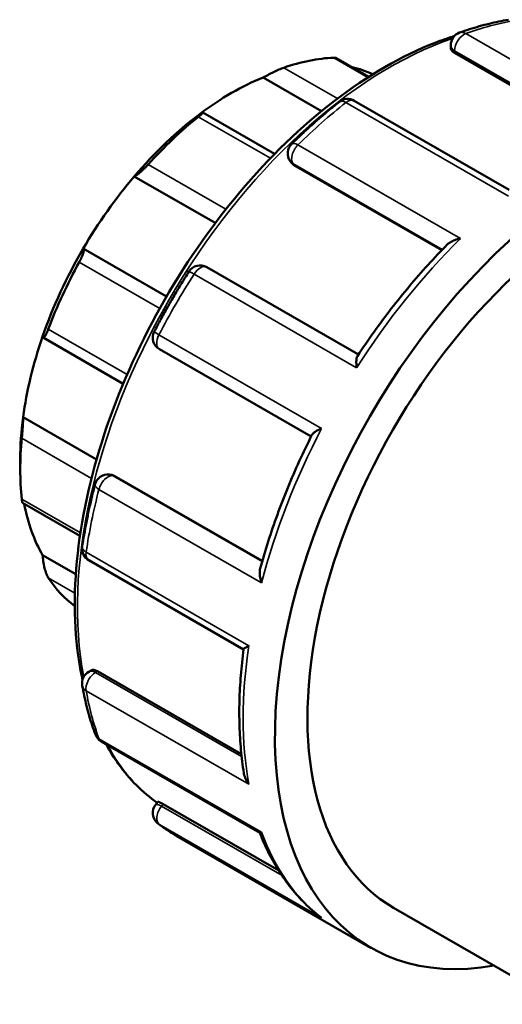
# Model space of a CAD drawing. Header units: millimetres. Extents: x 0 to 905, y -402 to 695.
# Tile 8 of 9: x 777 to 812, y 621 to 691. Entities that reach past the tile are written whole.
import ezdxf

# ---------------------------------------------------------------- set-up
doc = ezdxf.new("R2010")
doc.units = ezdxf.units.MM
doc.layers.add('Visible (ANSI)', color=7, linetype='Continuous', lineweight=50)
doc.layers.add('Visible Narrow (ANSI)', color=7, linetype='Continuous', lineweight=35)

msp = doc.modelspace()

# ---------------------------------------------------------------- linework, layer by layer
at = {"layer": 'Visible (ANSI)'}
for p, q in [((807.898, 689.2), (807.898, 689.401)), ((802.019, 687.132), (799.667, 688.487)), ((808.179, 688.847), (818.502, 682.902)), ((794.44, 687.084), (798.629, 684.671)), ((812.086, 679.023), (800.979, 685.42)), ((795.267, 681.599), (790.114, 684.566)), ((796.452, 680.978), (796.378, 681.083)), ((796.647, 680.802), (807.259, 674.691)), ((785.197, 679.988), (791.009, 676.641)), ((781.535, 674.805), (787.513, 671.362)), ((801.284, 667.201), (790.405, 673.466)), ((778.656, 668.416), (784.404, 665.106)), ((787.006, 667.573), (797.882, 661.309)), ((777.221, 662.704), (782.492, 659.668)), ((777.017, 659.719), (777.017, 658.937)), ((783.393, 658.586), (783.521, 658.574)), ((783.767, 658.494), (794.38, 652.382)), ((777.185, 656.548), (781.301, 654.178)), ((778.62, 652.798), (781.005, 651.424)), ((781.933, 652.427), (793.039, 646.031)), ((781.933, 644.427), (782.106, 644.527)), ((782.553, 644.461), (792.88, 638.514)), ((782.827, 639.422), (794.203, 632.87)), ((786.737, 634.893), (786.898, 635.094)), ((787.267, 634.927), (795.563, 630.15)), ((788.211, 632.652), (802.155, 624.622)), ((803.802, 627.482), (815.829, 620.556))]:
    msp.add_line(p, q, dxfattribs=at)
for centre, start, end in [((808.858, 689.401), 109.74163, 180), ((800.5, 684.588), 60.06401, 128.4092), ((797.164, 681.634), 134.4899, 215.02709), ((789.926, 672.634), 60.06401, 147.46987), ((787.485, 668.405), 152.52956, 240.06401), ((783.306, 657.63), 84.76275, 165.49179), ((782.412, 653.259), 171.55621, 240.06401), ((782.412, 643.595), 119.93599, 190.15194), ((783.306, 640.254), 200.23569, 240.06401), ((787.485, 634.291), 141.19183, 232.34333)]:
    msp.add_arc(centre, 0.96, start, end, dxfattribs=at)
for centre, major_axis, start_param, end_param in [((792.856, 668.058), (11.178, 19.411), 0.349739, 0.588871), ((792.177, 668.449), (10.699, 18.58), 0.050954, 0.177783), ((792.177, 668.449), (-10.699, -18.58), 3.775244, 4.074871), ((818.623, 653.22), (16.468, 28.597), 5.832158, 9.875805), ((792.177, 668.449), (-10.699, -18.58), 4.074871, 4.403562), ((792.856, 668.058), (11.178, 19.411), 0.978058, 1.21719), ((818.623, 653.22), (14.821, 25.738), 0, 3.141593), ((792.177, 668.449), (-10.699, -18.58), 4.403562, 4.703189), ((792.177, 668.449), (-10.699, -18.58), 4.703189, 5.031881), ((792.856, 668.058), (11.178, 19.411), 1.606376, 1.845508), ((792.177, 668.449), (-10.699, -18.58), 5.031881, 5.331508), ((792.177, 668.449), (-10.699, -18.58), 5.331508, 5.495853), ((792.856, 668.058), (11.178, 19.411), 2.234695, 2.473827), ((792.177, 668.449), (-10.699, -18.58), 5.691466, 5.959826), ((792.856, 668.058), (-11.178, -19.411), 6.004606, 6.214215)]:
    msp.add_ellipse(centre, major_axis=major_axis, ratio=0.578093, start_param=start_param, end_param=end_param, dxfattribs=at)
for points, knots in [([(812.033, 691.235), (811.803, 691.196), (811.573, 691.152), (811.11, 691.056), (810.878, 691.003), (810.413, 690.888), (810.179, 690.826), (809.711, 690.692), (809.476, 690.621), (809.006, 690.469), (808.77, 690.389), (808.534, 690.304)], [5.9451058, 5.9451058, 5.9451058, 5.9451058, 5.9756179, 5.9756179, 6.0061299, 6.0061299, 6.0366419, 6.0366419, 6.067154, 6.067154, 6.097666, 6.097666, 6.097666, 6.097666]), ([(808.166, 690.067), (807.706, 689.922), (807.244, 689.759), (804.382, 688.644), (801.94, 687.231), (797.194, 683.596), (794.891, 681.372), (790.657, 676.347), (788.727, 673.547), (785.43, 667.652), (784.063, 664.557), (782.028, 658.379), (781.362, 655.296), (780.802, 649.444), (780.911, 646.677), (781.436, 644.087), (781.461, 643.969), (781.487, 643.852)], [6.060879, 6.060879, 6.060879, 6.060879, 6.123378, 6.123378, 6.446154, 6.446154, 6.769472, 6.769472, 7.092217, 7.092217, 7.414742, 7.414742, 7.737552, 7.737552, 8.06093, 8.06093, 8.076499, 8.076499, 8.076499, 8.076499]), ([(808.179, 688.847), (808.094, 688.896), (808.02, 688.955), (807.922, 689.078), (807.898, 689.142), (807.898, 689.2), (807.898, 689.2), (807.898, 689.2)], [0, 0, 0, 0, 0.03612276, 0.03612276, 0.07224551, 0.07224551, 0.07252617, 0.07252617, 0.07252617, 0.07252617]), ([(799.667, 688.487), (799.655, 688.493), (799.64, 688.499), (799.593, 688.508), (799.556, 688.51), (799.512, 688.508)], [0.48954939, 0.48954939, 0.48954939, 0.48954939, 0.50275979, 0.50275979, 0.52317534, 0.52317534, 0.52317534, 0.52317534]), ([(795.919, 687.789), (795.872, 687.773), (795.818, 687.752), (795.702, 687.706), (795.64, 687.68), (795.449, 687.597), (795.315, 687.534), (795.049, 687.406), (794.902, 687.332), (794.644, 687.197), (794.532, 687.136), (794.44, 687.084)], [0.1810222, 0.1810222, 0.1810222, 0.1810222, 0.2014378, 0.2014378, 0.2218533, 0.2218533, 0.2626844, 0.2626844, 0.3123644, 0.3123644, 0.3590186, 0.3590186, 0.3590186, 0.3590186]), ([(799.903, 685.34), (799.671, 685.156), (799.44, 684.968), (798.979, 684.586), (798.749, 684.391), (798.292, 683.995), (798.065, 683.793), (797.611, 683.383), (797.386, 683.175), (796.937, 682.752), (796.714, 682.537), (796.492, 682.319)], [0.1855193, 0.1855193, 0.1855193, 0.1855193, 0.2160313, 0.2160313, 0.2465434, 0.2465434, 0.2770554, 0.2770554, 0.3075675, 0.3075675, 0.3380795, 0.3380795, 0.3380795, 0.3380795]), ([(789.914, 684.478), (789.98, 684.514), (790.035, 684.543), (790.109, 684.572), (790.124, 684.57), (790.104, 684.534), (790.075, 684.502), (789.994, 684.429), (789.961, 684.4), (789.884, 684.335), (789.84, 684.3), (789.793, 684.262)], [0.345179, 0.345179, 0.345179, 0.345179, 0.3918331, 0.3918331, 0.4415131, 0.4415131, 0.4823442, 0.4823442, 0.5027598, 0.5027598, 0.5231753, 0.5231753, 0.5231753, 0.5231753]), ([(786.2, 680.842), (786.156, 680.794), (786.109, 680.743), (786.013, 680.643), (785.963, 680.594), (785.817, 680.45), (785.721, 680.363), (785.542, 680.21), (785.45, 680.139), (785.3, 680.037), (785.24, 680.005), (785.197, 679.988)], [0.1810222, 0.1810222, 0.1810222, 0.1810222, 0.2014378, 0.2014378, 0.2218533, 0.2218533, 0.2626844, 0.2626844, 0.3123644, 0.3123644, 0.3590186, 0.3590186, 0.3590186, 0.3590186]), ([(807.65, 675.092), (807.183, 674.619), (806.723, 674.133), (805.816, 673.135), (805.369, 672.622), (804.491, 671.574), (804.06, 671.038), (803.215, 669.945), (802.801, 669.388), (801.992, 668.254), (801.597, 667.677), (801.212, 667.092)], [0.3615146, 0.3615146, 0.3615146, 0.3615146, 0.4261959, 0.4261959, 0.4908773, 0.4908773, 0.5555586, 0.5555586, 0.62024, 0.62024, 0.6849213, 0.6849213, 0.6849213, 0.6849213]), ([(807.65, 675.092), (807.708, 675.151), (807.778, 675.204), (807.958, 675.315), (808.073, 675.37), (808.323, 675.461), (808.46, 675.498), (808.603, 675.525), (808.605, 675.525), (808.607, 675.526)], [0.0679443, 0.0679443, 0.0679443, 0.0679443, 0.0992123, 0.0992123, 0.1400496, 0.1400496, 0.1829351, 0.1829351, 0.1835532, 0.1835532, 0.1835532, 0.1835532]), ([(781.535, 674.805), (781.558, 674.79), (781.571, 674.757), (781.572, 674.648), (781.558, 674.569), (781.506, 674.395), (781.469, 674.294), (781.395, 674.126), (781.368, 674.066), (781.308, 673.946), (781.277, 673.885), (781.244, 673.825)], [0.345179, 0.345179, 0.345179, 0.345179, 0.3918331, 0.3918331, 0.4415131, 0.4415131, 0.4823442, 0.4823442, 0.5027598, 0.5027598, 0.5231753, 0.5231753, 0.5231753, 0.5231753]), ([(789.117, 673.15), (788.939, 672.871), (788.763, 672.59), (788.417, 672.026), (788.246, 671.742), (787.91, 671.17), (787.744, 670.883), (787.418, 670.306), (787.257, 670.016), (786.941, 669.434), (786.785, 669.141), (786.633, 668.848)], [0.7091181, 0.7091181, 0.7091181, 0.7091181, 0.7396301, 0.7396301, 0.7701421, 0.7701421, 0.8006542, 0.8006542, 0.8311662, 0.8311662, 0.8616783, 0.8616783, 0.8616783, 0.8616783]), ([(779.023, 669.012), (778.999, 668.95), (778.975, 668.89), (778.928, 668.779), (778.904, 668.727), (778.837, 668.591), (778.797, 668.525), (778.726, 668.432), (778.693, 668.408), (778.645, 668.415), (778.629, 668.443), (778.62, 668.485)], [0.1810222, 0.1810222, 0.1810222, 0.1810222, 0.2014378, 0.2014378, 0.2218533, 0.2218533, 0.2626844, 0.2626844, 0.3123644, 0.3123644, 0.3590186, 0.3590186, 0.3590186, 0.3590186]), ([(801.151, 666.256), (801.151, 666.258), (801.151, 666.26), (801.135, 666.387), (801.126, 666.508), (801.125, 666.723), (801.131, 666.82), (801.16, 666.98), (801.182, 667.046), (801.212, 667.092)], [-0.000624, -0.000624, -0.000624, -0.000624, 0, 0, 0.0425675, 0.0425675, 0.083165, 0.083165, 0.1208829, 0.1208829, 0.1208829, 0.1208829]), ([(777.221, 662.704), (777.222, 662.627), (777.22, 662.527), (777.212, 662.284), (777.204, 662.14), (777.187, 661.868), (777.177, 661.725), (777.159, 661.514), (777.154, 661.443), (777.142, 661.309), (777.136, 661.245), (777.13, 661.186)], [0.345179, 0.345179, 0.345179, 0.345179, 0.3918331, 0.3918331, 0.4415131, 0.4415131, 0.4823442, 0.4823442, 0.5027598, 0.5027598, 0.5231753, 0.5231753, 0.5231753, 0.5231753]), ([(797.942, 661.428), (797.966, 661.476), (798.01, 661.525), (798.131, 661.63), (798.212, 661.686), (798.402, 661.795), (798.513, 661.848), (798.633, 661.899), (798.635, 661.9), (798.637, 661.9)], [0.0631843, 0.0631843, 0.0631843, 0.0631843, 0.0992123, 0.0992123, 0.1400496, 0.1400496, 0.1829351, 0.1829351, 0.1835532, 0.1835532, 0.1835532, 0.1835532]), ([(797.942, 661.428), (797.628, 660.802), (797.326, 660.171), (796.748, 658.903), (796.472, 658.266), (795.947, 656.987), (795.698, 656.345), (795.229, 655.06), (795.009, 654.416), (794.597, 653.131), (794.406, 652.488), (794.229, 651.847)], [0.8858782, 0.8858782, 0.8858782, 0.8858782, 0.9505558, 0.9505558, 1.0152334, 1.0152334, 1.0799109, 1.0799109, 1.1445885, 1.1445885, 1.2092661, 1.2092661, 1.2092661, 1.2092661]), ([(782.376, 657.87), (782.298, 657.568), (782.223, 657.267), (782.081, 656.666), (782.013, 656.367), (781.884, 655.768), (781.823, 655.47), (781.708, 654.875), (781.654, 654.579), (781.553, 653.988), (781.506, 653.693), (781.462, 653.4)], [1.2327168, 1.2327168, 1.2327168, 1.2327168, 1.2632289, 1.2632289, 1.2937409, 1.2937409, 1.324253, 1.324253, 1.354765, 1.354765, 1.385277, 1.385277, 1.385277, 1.385277]), ([(777.13, 656.817), (777.136, 656.765), (777.142, 656.72), (777.154, 656.644), (777.159, 656.614), (777.172, 656.565), (777.179, 656.552), (777.185, 656.548)], [0.18102221, 0.18102221, 0.18102221, 0.18102221, 0.20143776, 0.20143776, 0.22185331, 0.22185331, 0.24700876, 0.24700876, 0.24700876, 0.24700876]), ([(778.62, 652.798), (778.629, 652.67), (778.645, 652.522), (778.693, 652.203), (778.726, 652.03), (778.797, 651.737), (778.837, 651.596), (778.904, 651.41), (778.928, 651.352), (778.975, 651.251), (778.999, 651.207), (779.023, 651.172)], [0.345179, 0.345179, 0.345179, 0.345179, 0.3918331, 0.3918331, 0.4415131, 0.4415131, 0.4823442, 0.4823442, 0.5027598, 0.5027598, 0.5231753, 0.5231753, 0.5231753, 0.5231753]), ([(794.332, 650.802), (794.332, 650.804), (794.331, 650.806), (794.284, 650.94), (794.248, 651.075), (794.202, 651.333), (794.191, 651.458), (794.195, 651.672), (794.207, 651.765), (794.229, 651.847)], [-0.000624, -0.000624, -0.000624, -0.000624, 0, 0, 0.0425675, 0.0425675, 0.083165, 0.083165, 0.1161944, 0.1161944, 0.1161944, 0.1161944]), ([(793.039, 646.037), (792.956, 645.407), (792.89, 644.782), (792.791, 643.546), (792.758, 642.936), (792.726, 641.731), (792.727, 641.137), (792.762, 639.967), (792.797, 639.392), (792.901, 638.263), (792.97, 637.71), (793.056, 637.168)], [1.4076557, 1.4076557, 1.4076557, 1.4076557, 1.4736289, 1.4736289, 1.5396021, 1.5396021, 1.6055753, 1.6055753, 1.6715485, 1.6715485, 1.7375217, 1.7375217, 1.7375217, 1.7375217]), ([(793.039, 646.037), (793.04, 646.045), (793.05, 646.057), (793.091, 646.096), (793.135, 646.128), (793.25, 646.204), (793.324, 646.249), (793.41, 646.299), (793.411, 646.3), (793.412, 646.3)], [0.074237, 0.074237, 0.074237, 0.074237, 0.0992123, 0.0992123, 0.1400496, 0.1400496, 0.1829351, 0.1829351, 0.1835532, 0.1835532, 0.1835532, 0.1835532]), ([(782.106, 644.527), (782.106, 644.527), (782.106, 644.527), (782.156, 644.556), (782.224, 644.567), (782.38, 644.544), (782.468, 644.51), (782.553, 644.461)], [-0.07233936, -0.07233936, -0.07233936, -0.07233936, -0.07224551, -0.07224551, -0.03612276, -0.03612276, 0, 0, 0, 0]), ([(781.467, 643.426), (781.511, 643.178), (781.559, 642.934), (781.662, 642.449), (781.718, 642.21), (781.836, 641.736), (781.898, 641.502), (782.03, 641.04), (782.1, 640.812), (782.247, 640.362), (782.324, 640.14), (782.405, 639.922)], [1.7563156, 1.7563156, 1.7563156, 1.7563156, 1.7868277, 1.7868277, 1.8173397, 1.8173397, 1.8478517, 1.8478517, 1.8783638, 1.8783638, 1.9088758, 1.9088758, 1.9088758, 1.9088758]), ([(783.179, 639.219), (783.447, 638.728), (783.739, 638.262), (784.845, 636.713), (785.781, 635.771), (786.84, 635.021)], [8.3023982, 8.3023982, 8.3023982, 8.3023982, 8.383294, 8.383294, 8.5870983, 8.5870983, 8.5870983, 8.5870983]), ([(793.412, 636.348), (793.411, 636.349), (793.41, 636.351), (793.325, 636.467), (793.252, 636.591), (793.138, 636.843), (793.095, 636.972), (793.064, 637.124), (793.06, 637.146), (793.056, 637.168)], [-0.00062403, -0.00062403, -0.00062403, -0.00062403, 0, 0, 0.04256749, 0.04256749, 0.083165, 0.083165, 0.08983232, 0.08983232, 0.08983232, 0.08983232]), ([(786.898, 635.094), (786.901, 635.097), (786.906, 635.098), (786.937, 635.094), (786.979, 635.078), (787.102, 635.019), (787.182, 634.976), (787.267, 634.927)], [-0.08693612, -0.08693612, -0.08693612, -0.08693612, -0.07224551, -0.07224551, -0.03612276, -0.03612276, 0, 0, 0, 0]), ([(786.898, 633.531), (786.982, 633.467), (787.066, 633.403), (787.237, 633.279), (787.323, 633.218), (787.496, 633.098), (787.584, 633.04), (787.761, 632.925), (787.85, 632.869), (788.029, 632.759), (788.12, 632.705), (788.211, 632.652)], [2.27991438, 2.27991438, 2.27991438, 2.27991438, 2.29555715, 2.29555715, 2.31119991, 2.31119991, 2.32684267, 2.32684267, 2.34248544, 2.34248544, 2.3581282, 2.3581282, 2.3581282, 2.3581282]), ([(794.197, 632.874), (794.391, 632.378), (794.604, 631.898), (795.069, 630.974), (795.321, 630.53), (795.862, 629.68), (796.151, 629.275), (796.766, 628.508), (797.091, 628.145), (797.776, 627.465), (798.136, 627.148), (798.511, 626.855)], [1.9242777, 1.9242777, 1.9242777, 1.9242777, 1.9944914, 1.9944914, 2.0650036, 2.0650036, 2.1355158, 2.1355158, 2.206028, 2.206028, 2.2765401, 2.2765401, 2.2765401, 2.2765401]), ([(794.203, 632.87), (794.208, 632.868), (794.215, 632.866), (794.247, 632.868), (794.283, 632.881), (794.331, 632.905), (794.332, 632.905), (794.332, 632.906)], [0.12459289, 0.12459289, 0.12459289, 0.12459289, 0.14004962, 0.14004962, 0.18293512, 0.18293512, 0.18355319, 0.18355319, 0.18355319, 0.18355319]), ([(798.637, 626.765), (798.635, 626.766), (798.633, 626.767), (798.59, 626.795), (798.55, 626.824), (798.511, 626.855)], [-0.00062403, -0.00062403, -0.00062403, -0.00062403, 0, 0, 0.01500238, 0.01500238, 0.01500238, 0.01500238])]:
    msp.add_open_spline(points, degree=3, knots=knots, dxfattribs=at)
for points in [[(796.647, 680.802), (796.57, 680.846), (796.502, 680.907), (796.452, 680.978)], [(783.521, 658.574), (783.606, 658.566), (783.691, 658.537), (783.767, 658.494)]]:
    msp.add_open_spline(points, degree=3, dxfattribs=at)
at = {"layer": 'Visible Narrow (ANSI)'}
for p, q in [((820.65, 683.526), (808.983, 690.244)), ((799.512, 688.508), (801.963, 687.097)), ((808.179, 688.847), (808.179, 689.01)), ((808.179, 689.01), (818.662, 682.973)), ((799.772, 685.57), (795.919, 687.789)), ((800.375, 685.287), (812.042, 678.568)), ((789.793, 684.262), (794.961, 681.285)), ((808.607, 675.526), (796.939, 682.245)), ((791.773, 677.633), (786.2, 680.842)), ((796.647, 680.802), (796.577, 680.903)), ((796.577, 680.903), (807.296, 674.73)), ((781.244, 673.825), (787.022, 670.498)), ((789.484, 672.975), (801.151, 666.256)), ((784.679, 665.754), (779.023, 669.012)), ((798.637, 661.9), (786.969, 668.619)), ((777.13, 661.186), (782.127, 658.309)), ((794.365, 652.331), (783.645, 658.505)), ((783.645, 658.505), (783.767, 658.494)), ((782.665, 657.521), (794.332, 650.802)), ((781.333, 654.397), (777.13, 656.817)), ((793.412, 646.3), (781.745, 653.019)), ((779.023, 651.172), (780.941, 650.067)), ((782.412, 644.38), (782.553, 644.461)), ((792.899, 638.341), (782.412, 644.38)), ((781.745, 643.066), (793.412, 636.348)), ((794.332, 632.906), (782.665, 639.624)), ((787.145, 634.776), (787.267, 634.927)), ((795.795, 629.795), (787.145, 634.776)), ((786.969, 633.484), (798.637, 626.765))]:
    msp.add_line(p, q, dxfattribs=at)
for centre, major_axis, ratio, start_param, end_param in [((804.679, 661.25), (16.468, 28.597), 0.578093, 0.445385, 0.597945), ((803.519, 661.917), (15.809, 27.453), 0.578093, 0.580798, 2.556929), ((808.858, 689.401), (-0.479, -0.832), 0.578093, 3.739538, 5.495853), ((808.858, 689.401), (-0.324, 0.904), 0.674395, 5.611752, 6.283185), ((808.858, 689.401), (-0.96, 0), 0.575862, 0, 0.785398), ((804.679, 661.25), (16.468, 28.597), 0.578093, 0.968984, 1.121544), ((800.5, 684.588), (-0.596, 0.752), 0.461952, 5.422357, 6.283185), ((800.5, 684.588), (0.479, 0.832), 0.578093, 0, 0.968984), ((797.164, 681.634), (-0.479, -0.832), 0.578093, 4.263137, 6.019452), ((797.164, 681.634), (-0.673, 0.685), 0.35437, 5.378855, 6.283185), ((797.164, 681.634), (-0.786, -0.551), 0.787757, 0, 0.35258), ((816.346, 654.531), (16.468, 28.597), 0.578093, 1.121544, 1.492583), ((789.926, 672.634), (0.479, 0.832), 0.578093, 0, 1.492583), ((804.679, 661.25), (16.468, 28.597), 0.578093, 1.492583, 1.645143), ((789.926, 672.634), (-0.809, 0.516), 0.063755, 5.330224, 6.283185), ((787.485, 668.405), (-0.852, 0.443), 0.060609, 0, 0.953101), ((787.485, 668.405), (-0.479, -0.832), 0.578093, 4.786735, 6.283185), ((816.346, 654.531), (16.468, 28.597), 0.578093, 1.645143, 2.016181), ((783.306, 657.63), (0.479, 0.832), 0.578093, 0.259866, 2.016181), ((783.306, 657.63), (0.088, 0.956), 0.788574, 5.935257, 6.283185), ((804.679, 661.25), (16.468, 28.597), 0.578093, 2.016181, 2.168742), ((783.306, 657.63), (-0.929, 0.24), 0.351525, 0, 0.905232), ((782.412, 653.259), (-0.95, 0.141), 0.459347, 0, 0.862136), ((782.412, 653.259), (-0.479, -0.832), 0.578093, 5.310334, 6.283185), ((816.346, 654.531), (16.468, 28.597), 0.578093, 2.168742, 2.53978), ((782.412, 643.595), (-0.479, -0.832), 0.578093, 3.925057, 5.681373), ((782.412, 643.595), (-0.479, 0.832), 0.578093, 5.499721, 6.283185), ((782.412, 643.595), (-0.945, -0.169), 0.672614, 0, 0.674189), ((804.679, 661.25), (16.468, 28.597), 0.578093, 2.53978, 2.69234), ((783.306, 640.254), (-0.901, -0.332), 0.735004, 0, 0.549922), ((783.306, 640.254), (-0.479, -0.832), 0.578093, 5.833933, 6.283185), ((803.519, 661.917), (-15.809, -27.453), 0.578093, 5.938883, 6.226812), ((787.485, 634.291), (-0.748, 0.602), 0.212712, 5.345472, 6.283185), ((787.485, 634.291), (-0.479, -0.832), 0.578093, 4.448656, 6.204971), ((787.485, 634.291), (-0.586, -0.76), 0.813476, 0, 0.109841), ((804.679, 661.25), (-16.468, -28.597), 0.578093, 6.204971, 6.283185), ((816.346, 654.531), (-16.468, -28.597), 0.578093, 5.833933, 6.204971)]:
    msp.add_ellipse(centre, major_axis=major_axis, ratio=ratio, start_param=start_param, end_param=end_param, dxfattribs=at)

doc.saveas('drawing.dxf')
